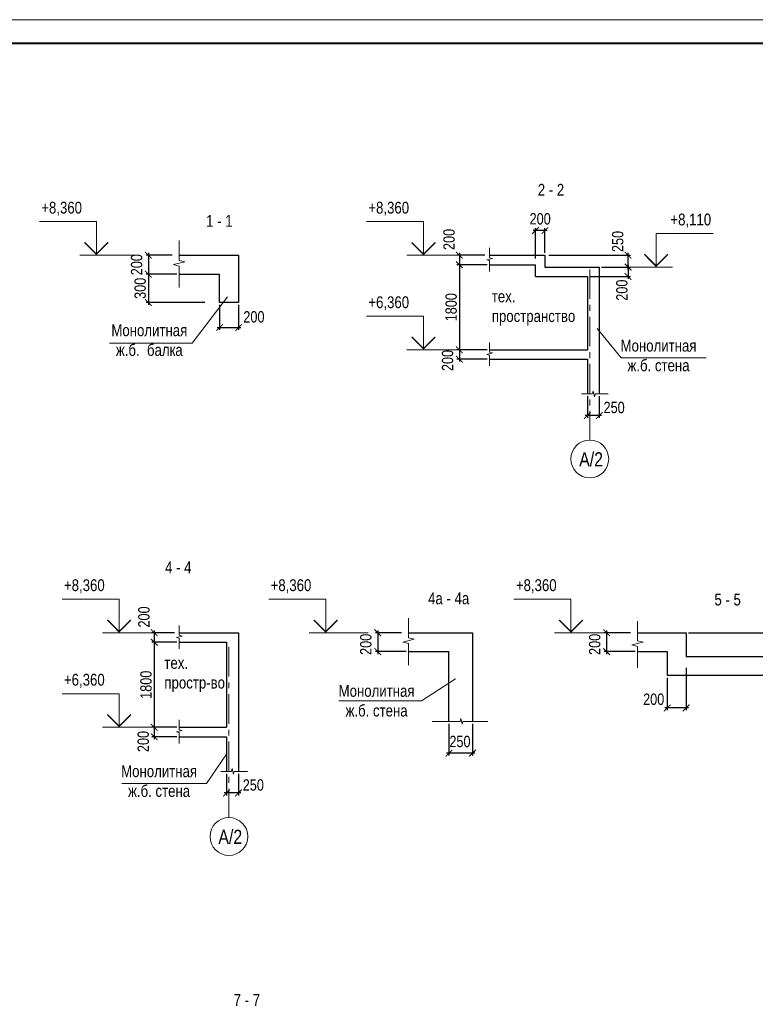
# Model space of a CAD drawing. Header units: inches. Extents: x -56152 to 65019, y 546816 to 630816.
# Tile 14 of 15: x 6975 to 38106, y 589169 to 630816. Entities that reach past the tile are written whole.
import ezdxf
from ezdxf.enums import TextEntityAlignment as Align

# ---------------------------------------------------------------- set-up
doc = ezdxf.new("R2010")
doc.units = ezdxf.units.IN
doc.header["$LTSCALE"] = 1000
doc.header["$MEASUREMENT"] = 0
doc.linetypes.add('CENTER', pattern=[2, 1.25, -0.25, 0.25, -0.25])
for name, color, linetype, lineweight in [('СК-050-П(литы перекрытия)', 3, 'Continuous', 30), ('СК-100-О(си)', 7, 'CENTER', 15), ('СК-100-О(си)_имя', 7, 'CENTER', 15), ('СК-110-О-РАЗМЕРЫ', 7, 'Continuous', 15), ('СК-200-Р(амка)', 7, 'Continuous', 40), ('СК-210-Р-РАМКА ЛИНИИ ТОНКИЕ', 7, 'Continuous', 15), ('СК-220-Р-РАМКА ТЕКСТ', 7, 'Continuous', 15), ('СК-300-Р(азмеры)', 7, 'Continuous', 20), ('СК-400-Т(екст)', 7, 'Continuous', 20), ('СК-600-Ш(триховка)', 250, 'Continuous', 13)]:
    doc.layers.add(name, color=color, linetype=linetype, lineweight=lineweight)
doc.styles.add('RUSS', font='arial.ttf', dxfattribs={"width": 0.8})
doc.dimstyles.new('25_200', dxfattribs={"dimtxt": 480, "dimasz": 280, "dimexe": 100, "dimexo": 100, "dimgap": 100, "dimtad": 1, "dimdec": 0, "dimlfac": 0.25, "dimzin": 0, "dimdsep": 46, "dimtxsty": 'RUSS', "dimblk": 'ARCHTICK', "dimcen": 0.09, "dimdle": 100, "dimclrd": 7, "dimclre": 7, "dimclrt": 7, "dimadec": 0, "dimazin": 0, "dimtfac": 1, "dimtdec": 0, "dimtmove": 2, "dimatfit": 3, "dimldrblk": 'ARCHTICK', "dimfxl": 1, "dimtolj": 1, "dimtzin": 0, "dimarcsym": 0})
doc.dimstyles.new('50_200', dxfattribs={"dimtxt": 480, "dimasz": 280, "dimexe": 100, "dimexo": 100, "dimgap": 100, "dimtad": 1, "dimdec": 0, "dimlfac": 0.5, "dimzin": 0, "dimdsep": 46, "dimtxsty": 'RUSS', "dimblk": 'ARCHTICK', "dimcen": 0.09, "dimdle": 100, "dimclrd": 7, "dimclre": 7, "dimclrt": 7, "dimadec": 0, "dimazin": 0, "dimtfac": 1, "dimtdec": 0, "dimtmove": 2, "dimatfit": 3, "dimldrblk": 'ARCHTICK', "dimfxl": 1, "dimtolj": 1, "dimtzin": 0, "dimarcsym": 0})

# ---------------------------------------------------------------- blocks, each defined once
blk = doc.blocks.new('_ArchTick')
at = {"color": 0, "linetype": 'ByBlock', "const_width": 0.15}
blk.add_lwpolyline([(-0.5, -0.5), (0.5, 0.5)], dxfattribs=at)
blk = doc.blocks.new('*D35')
at = {"layer": 'Defpoints', "color": 0, "transparency": 16777216}
for p in [(13533, 620853), (12421, 620053), (13729, 620053)]:
    blk.add_point(p, dxfattribs=at)
at = {"layer": 'СК-110-О-РАЗМЕРЫ', "color": 7, "lineweight": -2, "transparency": 16777216}
for p, q in [((12421, 620953), (12421, 619953)), ((13433, 620853), (12321, 620853)), ((13629, 620053), (12321, 620053))]:
    blk.add_line(p, q, dxfattribs=at)
at = {"layer": 'СК-110-О-РАЗМЕРЫ', "color": 7, "lineweight": -2, "transparency": 16777216, "xscale": 280, "yscale": 280, "zscale": 280}
for p, rotation in [((12421, 620853), 90), ((12421, 620053), 270)]:
    blk.add_blockref('_ArchTick', p, dxfattribs=dict(at, rotation=rotation))
at = {"layer": 'СК-110-О-РАЗМЕРЫ', "color": 7, "transparency": 16777216, "insert": (11926, 620453), "char_height": 480, "attachment_point": 5, "rotation": 90, "style": 'RUSS'}
blk.add_mtext('\\A1;200', dxfattribs=at)
blk = doc.blocks.new('*D36')
at = {"layer": 'Defpoints', "color": 0, "transparency": 16777216}
for p in [(13729, 620053), (12421, 618853), (14909, 618853)]:
    blk.add_point(p, dxfattribs=at)
at = {"layer": 'СК-110-О-РАЗМЕРЫ', "color": 7, "lineweight": -2, "transparency": 16777216}
for p, q in [((12421, 620153), (12421, 618753)), ((13629, 620053), (12321, 620053)), ((14809, 618853), (12321, 618853))]:
    blk.add_line(p, q, dxfattribs=at)
at = {"layer": 'СК-110-О-РАЗМЕРЫ', "color": 7, "lineweight": -2, "transparency": 16777216, "xscale": 280, "yscale": 280, "zscale": 280}
for p, rotation in [((12421, 620053), 90), ((12421, 618853), 270)]:
    blk.add_blockref('_ArchTick', p, dxfattribs=dict(at, rotation=rotation))
at = {"layer": 'СК-110-О-РАЗМЕРЫ', "color": 7, "transparency": 16777216, "insert": (12076, 619453), "char_height": 480, "attachment_point": 5, "rotation": 90, "style": 'RUSS'}
blk.add_mtext('\\A1;300', dxfattribs=at)
blk = doc.blocks.new('*U38')
at = {"layer": 'СК-400-Т(екст)', "color": 0}
for p, q in [((0, 0), (0, 7.11)), ((0, 7.11), (12.07, 7.11)), ((-9, 0), (3.5, 0))]:
    blk.add_line(p, q, dxfattribs=at)
at = {"layer": 'СК-400-Т(екст)', "color": 0, "const_width": 0.3}
blk.add_lwpolyline([(-2.5, 2.71), (0, 0.21), (2.5, 2.71)], dxfattribs=at)
at = {"layer": 'СК-400-Т(екст)', "color": 0, "width": 0.8}
for tag, p in [('ОТМЕТКА1', (11.66, 8.06)), ('КОММЕНТАРИЙ', (11.75, 4.27))]:
    blk.add_attdef(tag, p, '', height=2.5, dxfattribs=at)
blk = doc.blocks.new('*D37')
at = {"layer": 'Defpoints', "color": 0, "transparency": 16777216}
for p in [(15436, 618853), (16236, 618853), (16236, 617795)]:
    blk.add_point(p, dxfattribs=at)
at = {"layer": 'СК-300-Р(азмеры)', "color": 7, "lineweight": -2, "transparency": 16777216}
for p, q in [((15436, 618753), (15436, 617695)), ((16236, 618753), (16236, 617695)), ((15336, 617795), (16336, 617795))]:
    blk.add_line(p, q, dxfattribs=at)
at = {"layer": 'СК-300-Р(азмеры)', "color": 7, "lineweight": -2, "transparency": 16777216, "xscale": 280, "yscale": 280, "zscale": 280, "rotation": 180}
blk.add_blockref('_ArchTick', (15436, 617795), dxfattribs=at)
at = {"layer": 'СК-300-Р(азмеры)', "color": 7, "lineweight": -2, "transparency": 16777216, "xscale": 280, "yscale": 280, "zscale": 280}
blk.add_blockref('_ArchTick', (16236, 617795), dxfattribs=at)
at = {"layer": 'СК-300-Р(азмеры)', "color": 7, "transparency": 16777216, "insert": (16888, 618244), "char_height": 480, "attachment_point": 5, "style": 'RUSS'}
blk.add_mtext('\\A1;200', dxfattribs=at)
blk = doc.blocks.new('*D47')
at = {"layer": 'Defpoints', "color": 0, "transparency": 16777216}
for p in [(26763, 620853), (25581, 620453), (26861, 620453)]:
    blk.add_point(p, dxfattribs=at)
at = {"layer": 'СК-110-О-РАЗМЕРЫ', "color": 7, "lineweight": -2, "transparency": 16777216}
for p, q in [((25581, 620953), (25581, 620353)), ((26663, 620853), (25481, 620853)), ((26761, 620453), (25481, 620453))]:
    blk.add_line(p, q, dxfattribs=at)
at = {"layer": 'СК-110-О-РАЗМЕРЫ', "color": 7, "lineweight": -2, "transparency": 16777216, "xscale": 280, "yscale": 280, "zscale": 280}
for p, rotation in [((25581, 620853), 90), ((25581, 620453), 270)]:
    blk.add_blockref('_ArchTick', p, dxfattribs=dict(at, rotation=rotation))
at = {"layer": 'СК-110-О-РАЗМЕРЫ', "color": 7, "transparency": 16777216, "insert": (25147, 621520), "char_height": 480, "attachment_point": 5, "rotation": 90, "style": 'RUSS'}
blk.add_mtext('\\A1;200', dxfattribs=at)
blk = doc.blocks.new('*D48')
at = {"layer": 'Defpoints', "color": 0, "transparency": 16777216}
for p in [(29272, 620853), (32720, 620853), (31501, 620353)]:
    blk.add_point(p, dxfattribs=at)
at = {"layer": 'СК-300-Р(азмеры)', "color": 7, "lineweight": -2, "transparency": 16777216}
for p, q in [((32720, 620253), (32720, 620953)), ((29372, 620853), (32820, 620853)), ((31601, 620353), (32820, 620353))]:
    blk.add_line(p, q, dxfattribs=at)
at = {"layer": 'СК-300-Р(азмеры)', "color": 7, "lineweight": -2, "transparency": 16777216, "xscale": 280, "yscale": 280, "zscale": 280}
for p, rotation in [((32720, 620853), 90), ((32720, 620353), 270)]:
    blk.add_blockref('_ArchTick', p, dxfattribs=dict(at, rotation=rotation))
at = {"layer": 'СК-300-Р(азмеры)', "color": 7, "transparency": 16777216, "insert": (32285, 621434), "char_height": 480, "attachment_point": 5, "rotation": 90, "style": 'RUSS'}
blk.add_mtext('\\A1;250', dxfattribs=at)
blk = doc.blocks.new('*D52')
at = {"layer": 'Defpoints', "color": 0, "transparency": 16777216}
for p in [(31501, 620353), (31001, 619953), (32720, 619953)]:
    blk.add_point(p, dxfattribs=at)
at = {"layer": 'СК-110-О-РАЗМЕРЫ', "color": 7, "lineweight": -2, "transparency": 16777216}
for p, q in [((31601, 620353), (32820, 620353)), ((32720, 620453), (32720, 619853)), ((31101, 619953), (32820, 619953))]:
    blk.add_line(p, q, dxfattribs=at)
at = {"layer": 'СК-110-О-РАЗМЕРЫ', "color": 7, "lineweight": -2, "transparency": 16777216, "xscale": 280, "yscale": 280, "zscale": 280}
for p, rotation in [((32720, 620353), 90), ((32720, 619953), 270)]:
    blk.add_blockref('_ArchTick', p, dxfattribs=dict(at, rotation=rotation))
at = {"layer": 'СК-110-О-РАЗМЕРЫ', "color": 7, "transparency": 16777216, "insert": (32462, 619375), "char_height": 480, "attachment_point": 5, "rotation": 90, "style": 'RUSS'}
blk.add_mtext('\\A1;200', dxfattribs=at)
blk = doc.blocks.new('*D49')
at = {"layer": 'Defpoints', "color": 0, "transparency": 16777216}
for p in [(26861, 620453), (25581, 616853), (26861, 616853)]:
    blk.add_point(p, dxfattribs=at)
at = {"layer": 'СК-110-О-РАЗМЕРЫ', "color": 7, "lineweight": -2, "transparency": 16777216}
for p, q in [((25581, 620553), (25581, 616753)), ((26761, 620453), (25481, 620453)), ((26761, 616853), (25481, 616853))]:
    blk.add_line(p, q, dxfattribs=at)
at = {"layer": 'СК-110-О-РАЗМЕРЫ', "color": 7, "lineweight": -2, "transparency": 16777216, "xscale": 280, "yscale": 280, "zscale": 280}
for p, rotation in [((25581, 620453), 90), ((25581, 616853), 270)]:
    blk.add_blockref('_ArchTick', p, dxfattribs=dict(at, rotation=rotation))
at = {"layer": 'СК-110-О-РАЗМЕРЫ', "color": 7, "transparency": 16777216, "insert": (25236, 618653), "char_height": 480, "attachment_point": 5, "rotation": 90, "style": 'RUSS'}
blk.add_mtext('\\A1;1800', dxfattribs=at)
blk = doc.blocks.new('*D50')
at = {"layer": 'Defpoints', "color": 0, "transparency": 16777216}
for p in [(26861, 616853), (25581, 616453), (26861, 616453)]:
    blk.add_point(p, dxfattribs=at)
at = {"layer": 'СК-110-О-РАЗМЕРЫ', "color": 7, "lineweight": -2, "transparency": 16777216}
for p, q in [((26761, 616853), (25481, 616853)), ((25581, 616953), (25581, 616353)), ((26761, 616453), (25481, 616453))]:
    blk.add_line(p, q, dxfattribs=at)
at = {"layer": 'СК-110-О-РАЗМЕРЫ', "color": 7, "lineweight": -2, "transparency": 16777216, "xscale": 280, "yscale": 280, "zscale": 280}
for p, rotation in [((25581, 616853), 90), ((25581, 616453), 270)]:
    blk.add_blockref('_ArchTick', p, dxfattribs=dict(at, rotation=rotation))
at = {"layer": 'СК-110-О-РАЗМЕРЫ', "color": 7, "transparency": 16777216, "insert": (25083, 616400), "char_height": 480, "attachment_point": 5, "rotation": 90, "style": 'RUSS'}
blk.add_mtext('\\A1;200', dxfattribs=at)
blk = doc.blocks.new('A$Ce74fbd3d')
at = {"layer": 'СК-100-О(си)', "linetype": 'Continuous'}
blk.add_circle((800, 800), 800, dxfattribs=at)
at = {"layer": 'СК-100-О(си)_имя', "style": 'RUSS', "width": 0.8}
blk.add_text('A/2', height=600, dxfattribs=at).set_placement((353, 487))
blk = doc.blocks.new('*D51')
at = {"layer": 'Defpoints', "color": 0, "transparency": 16777216}
for p in [(31001, 614988), (31501, 614988), (31001, 614075)]:
    blk.add_point(p, dxfattribs=at)
at = {"layer": 'СК-110-О-РАЗМЕРЫ', "color": 7, "lineweight": -2, "transparency": 16777216}
for p, q in [((31001, 614888), (31001, 613975)), ((31501, 614888), (31501, 613975)), ((31601, 614075), (30901, 614075))]:
    blk.add_line(p, q, dxfattribs=at)
at = {"layer": 'СК-110-О-РАЗМЕРЫ', "color": 7, "lineweight": -2, "transparency": 16777216, "xscale": 280, "yscale": 280, "zscale": 280, "rotation": 180}
blk.add_blockref('_ArchTick', (31001, 614075), dxfattribs=at)
at = {"layer": 'СК-110-О-РАЗМЕРЫ', "color": 7, "lineweight": -2, "transparency": 16777216, "xscale": 280, "yscale": 280, "zscale": 280}
blk.add_blockref('_ArchTick', (31501, 614075), dxfattribs=at)
at = {"layer": 'СК-110-О-РАЗМЕРЫ', "color": 7, "transparency": 16777216, "insert": (32131, 614411), "char_height": 480, "attachment_point": 5, "style": 'RUSS'}
blk.add_mtext('\\A1;250', dxfattribs=at)
blk = doc.blocks.new('*D54')
at = {"layer": 'Defpoints', "color": 0, "transparency": 16777216}
for p in [(23238, 604885), (22127, 604085), (23434, 604085)]:
    blk.add_point(p, dxfattribs=at)
at = {"layer": 'СК-110-О-РАЗМЕРЫ', "color": 7, "lineweight": -2, "transparency": 16777216}
for p, q in [((23138, 604885), (22027, 604885)), ((22127, 604985), (22127, 603985)), ((23334, 604085), (22027, 604085))]:
    blk.add_line(p, q, dxfattribs=at)
at = {"layer": 'СК-110-О-РАЗМЕРЫ', "color": 7, "lineweight": -2, "transparency": 16777216, "xscale": 280, "yscale": 280, "zscale": 280}
for p, rotation in [((22127, 604885), 90), ((22127, 604085), 270)]:
    blk.add_blockref('_ArchTick', p, dxfattribs=dict(at, rotation=rotation))
at = {"layer": 'СК-110-О-РАЗМЕРЫ', "color": 7, "transparency": 16777216, "insert": (21624, 604394), "char_height": 480, "attachment_point": 5, "rotation": 90, "style": 'RUSS'}
blk.add_mtext('\\A1;200', dxfattribs=at)
blk = doc.blocks.new('*D58')
at = {"layer": 'Defpoints', "color": 0, "transparency": 16777216}
for p in [(25141, 601133), (26141, 601133), (25141, 599794)]:
    blk.add_point(p, dxfattribs=at)
at = {"layer": 'СК-300-Р(азмеры)', "color": 7, "lineweight": -2, "transparency": 16777216}
for p, q in [((25141, 601033), (25141, 599694)), ((26141, 601033), (26141, 599694)), ((26241, 599794), (25041, 599794))]:
    blk.add_line(p, q, dxfattribs=at)
at = {"layer": 'СК-300-Р(азмеры)', "color": 7, "lineweight": -2, "transparency": 16777216, "xscale": 280, "yscale": 280, "zscale": 280, "rotation": 180}
blk.add_blockref('_ArchTick', (25141, 599794), dxfattribs=at)
at = {"layer": 'СК-300-Р(азмеры)', "color": 7, "lineweight": -2, "transparency": 16777216, "xscale": 280, "yscale": 280, "zscale": 280}
blk.add_blockref('_ArchTick', (26141, 599794), dxfattribs=at)
at = {"layer": 'СК-300-Р(азмеры)', "color": 7, "transparency": 16777216, "insert": (25607, 600282), "char_height": 480, "attachment_point": 5, "style": 'RUSS'}
blk.add_mtext('\\A1;250', dxfattribs=at)
blk = doc.blocks.new('*D59')
at = {"layer": 'Defpoints', "color": 0, "transparency": 16777216}
for p in [(32925, 604885), (31814, 604085), (33122, 604085)]:
    blk.add_point(p, dxfattribs=at)
at = {"layer": 'СК-110-О-РАЗМЕРЫ', "color": 7, "lineweight": -2, "transparency": 16777216}
for p, q in [((32825, 604885), (31714, 604885)), ((31814, 604985), (31814, 603985)), ((33022, 604085), (31714, 604085))]:
    blk.add_line(p, q, dxfattribs=at)
at = {"layer": 'СК-110-О-РАЗМЕРЫ', "color": 7, "lineweight": -2, "transparency": 16777216, "xscale": 280, "yscale": 280, "zscale": 280}
for p, rotation in [((31814, 604885), 90), ((31814, 604085), 270)]:
    blk.add_blockref('_ArchTick', p, dxfattribs=dict(at, rotation=rotation))
at = {"layer": 'СК-110-О-РАЗМЕРЫ', "color": 7, "transparency": 16777216, "insert": (31311, 604394), "char_height": 480, "attachment_point": 5, "rotation": 90, "style": 'RUSS'}
blk.add_mtext('\\A1;200', dxfattribs=at)
blk = doc.blocks.new('*D60')
at = {"layer": 'Defpoints', "color": 0, "transparency": 16777216}
for p in [(35175, 603501), (34375, 603085), (34375, 601705)]:
    blk.add_point(p, dxfattribs=at)
at = {"layer": 'СК-110-О-РАЗМЕРЫ', "color": 7, "lineweight": -2, "transparency": 16777216}
for p, q in [((35175, 603401), (35175, 601605)), ((34375, 602985), (34375, 601605)), ((35275, 601705), (34275, 601705))]:
    blk.add_line(p, q, dxfattribs=at)
at = {"layer": 'СК-110-О-РАЗМЕРЫ', "color": 7, "lineweight": -2, "transparency": 16777216, "xscale": 280, "yscale": 280, "zscale": 280, "rotation": 180}
blk.add_blockref('_ArchTick', (34375, 601705), dxfattribs=at)
at = {"layer": 'СК-110-О-РАЗМЕРЫ', "color": 7, "lineweight": -2, "transparency": 16777216, "xscale": 280, "yscale": 280, "zscale": 280}
blk.add_blockref('_ArchTick', (35175, 601705), dxfattribs=at)
at = {"layer": 'СК-110-О-РАЗМЕРЫ', "color": 7, "transparency": 16777216, "insert": (33805, 602070), "char_height": 480, "attachment_point": 5, "style": 'RUSS'}
blk.add_mtext('\\A1;200', dxfattribs=at)
blk = doc.blocks.new('*D61')
at = {"layer": 'Defpoints', "color": 0, "transparency": 16777216}
for p in [(35175, 604885), (40798, 604885), (39775, 603885)]:
    blk.add_point(p, dxfattribs=at)
at = {"layer": 'СК-110-О-РАЗМЕРЫ', "color": 7, "lineweight": -2, "transparency": 16777216}
for p, q in [((35275, 604885), (40898, 604885)), ((40798, 603785), (40798, 604985)), ((39875, 603885), (40898, 603885))]:
    blk.add_line(p, q, dxfattribs=at)
at = {"layer": 'СК-110-О-РАЗМЕРЫ', "color": 7, "lineweight": -2, "transparency": 16777216, "xscale": 280, "yscale": 280, "zscale": 280}
for p, rotation in [((40798, 604885), 90), ((40798, 603885), 270)]:
    blk.add_blockref('_ArchTick', p, dxfattribs=dict(at, rotation=rotation))
at = {"layer": 'СК-110-О-РАЗМЕРЫ', "color": 7, "transparency": 16777216, "insert": (40360, 605621), "char_height": 480, "attachment_point": 5, "rotation": 90, "style": 'RUSS'}
blk.add_mtext('\\A1;250', dxfattribs=at)
blk = doc.blocks.new('*D76')
at = {"layer": 'Defpoints', "color": 0, "transparency": 16777216}
for p in [(28801, 621897), (28801, 620612), (29201, 620853)]:
    blk.add_point(p, dxfattribs=at)
at = {"layer": 'СК-300-Р(азмеры)', "color": 7, "lineweight": -2, "transparency": 16777216}
for p, q in [((29301, 621897), (28701, 621897)), ((28801, 620712), (28801, 621997)), ((29201, 620953), (29201, 621997))]:
    blk.add_line(p, q, dxfattribs=at)
at = {"layer": 'СК-300-Р(азмеры)', "color": 7, "lineweight": -2, "transparency": 16777216, "xscale": 280, "yscale": 280, "zscale": 280, "rotation": 180}
blk.add_blockref('_ArchTick', (28801, 621897), dxfattribs=at)
at = {"layer": 'СК-300-Р(азмеры)', "color": 7, "lineweight": -2, "transparency": 16777216, "xscale": 280, "yscale": 280, "zscale": 280}
blk.add_blockref('_ArchTick', (29201, 621897), dxfattribs=at)
at = {"layer": 'СК-300-Р(азмеры)', "color": 7, "transparency": 16777216, "insert": (29001, 622392), "char_height": 480, "attachment_point": 5, "style": 'RUSS'}
blk.add_mtext('\\A1;200', dxfattribs=at)
blk = doc.blocks.new('*D86')
at = {"layer": 'Defpoints', "color": 0, "transparency": 16777216}
for p in [(13631, 604885), (12668, 604485), (13729, 604485)]:
    blk.add_point(p, dxfattribs=at)
at = {"layer": 'СК-110-О-РАЗМЕРЫ', "color": 7, "lineweight": -2, "transparency": 16777216}
for p, q in [((13531, 604885), (12568, 604885)), ((12668, 604985), (12668, 604385)), ((13629, 604485), (12568, 604485))]:
    blk.add_line(p, q, dxfattribs=at)
at = {"layer": 'СК-110-О-РАЗМЕРЫ', "color": 7, "lineweight": -2, "transparency": 16777216, "xscale": 280, "yscale": 280, "zscale": 280}
for p, rotation in [((12668, 604885), 90), ((12668, 604485), 270)]:
    blk.add_blockref('_ArchTick', p, dxfattribs=dict(at, rotation=rotation))
at = {"layer": 'СК-110-О-РАЗМЕРЫ', "color": 7, "transparency": 16777216, "insert": (12235, 605552), "char_height": 480, "attachment_point": 5, "rotation": 90, "style": 'RUSS'}
blk.add_mtext('\\A1;200', dxfattribs=at)
blk = doc.blocks.new('*D87')
at = {"layer": 'Defpoints', "color": 0, "transparency": 16777216}
for p in [(13729, 604485), (12668, 600885), (13729, 600885)]:
    blk.add_point(p, dxfattribs=at)
at = {"layer": 'СК-110-О-РАЗМЕРЫ', "color": 7, "lineweight": -2, "transparency": 16777216}
for p, q in [((13629, 604485), (12568, 604485)), ((12668, 604585), (12668, 600785)), ((13629, 600885), (12568, 600885))]:
    blk.add_line(p, q, dxfattribs=at)
at = {"layer": 'СК-110-О-РАЗМЕРЫ', "color": 7, "lineweight": -2, "transparency": 16777216, "xscale": 280, "yscale": 280, "zscale": 280}
for p, rotation in [((12668, 604485), 90), ((12668, 600885), 270)]:
    blk.add_blockref('_ArchTick', p, dxfattribs=dict(at, rotation=rotation))
at = {"layer": 'СК-110-О-РАЗМЕРЫ', "color": 7, "transparency": 16777216, "insert": (12323, 602685), "char_height": 480, "attachment_point": 5, "rotation": 90, "style": 'RUSS'}
blk.add_mtext('\\A1;1800', dxfattribs=at)
blk = doc.blocks.new('*D88')
at = {"layer": 'Defpoints', "color": 0, "transparency": 16777216}
for p in [(13729, 600885), (12668, 600485), (13729, 600485)]:
    blk.add_point(p, dxfattribs=at)
at = {"layer": 'СК-110-О-РАЗМЕРЫ', "color": 7, "lineweight": -2, "transparency": 16777216}
for p, q in [((12668, 600985), (12668, 600385)), ((13629, 600885), (12568, 600885)), ((13629, 600485), (12568, 600485))]:
    blk.add_line(p, q, dxfattribs=at)
at = {"layer": 'СК-110-О-РАЗМЕРЫ', "color": 7, "lineweight": -2, "transparency": 16777216, "xscale": 280, "yscale": 280, "zscale": 280}
for p, rotation in [((12668, 600885), 90), ((12668, 600485), 270)]:
    blk.add_blockref('_ArchTick', p, dxfattribs=dict(at, rotation=rotation))
at = {"layer": 'СК-110-О-РАЗМЕРЫ', "color": 7, "transparency": 16777216, "insert": (12205, 600285), "char_height": 480, "attachment_point": 5, "rotation": 90, "style": 'RUSS'}
blk.add_mtext('\\A1;200', dxfattribs=at)
blk = doc.blocks.new('*D89')
at = {"layer": 'Defpoints', "color": 0, "transparency": 16777216}
for p in [(15731, 599020), (16231, 599020), (15731, 598108)]:
    blk.add_point(p, dxfattribs=at)
at = {"layer": 'СК-110-О-РАЗМЕРЫ', "color": 7, "lineweight": -2, "transparency": 16777216}
for p, q in [((15731, 598920), (15731, 598008)), ((16231, 598920), (16231, 598008)), ((16331, 598108), (15631, 598108))]:
    blk.add_line(p, q, dxfattribs=at)
at = {"layer": 'СК-110-О-РАЗМЕРЫ', "color": 7, "lineweight": -2, "transparency": 16777216, "xscale": 280, "yscale": 280, "zscale": 280, "rotation": 180}
blk.add_blockref('_ArchTick', (15731, 598108), dxfattribs=at)
at = {"layer": 'СК-110-О-РАЗМЕРЫ', "color": 7, "lineweight": -2, "transparency": 16777216, "xscale": 280, "yscale": 280, "zscale": 280}
blk.add_blockref('_ArchTick', (16231, 598108), dxfattribs=at)
at = {"layer": 'СК-110-О-РАЗМЕРЫ', "color": 7, "transparency": 16777216, "insert": (16862, 598443), "char_height": 480, "attachment_point": 5, "style": 'RUSS'}
blk.add_mtext('\\A1;250', dxfattribs=at)

msp = doc.modelspace()

# ---------------------------------------------------------------- linework, layer by layer
at = {"layer": 'СК-050-П(литы перекрытия)'}
for p, q in [((13729.1, 620853.1), (16235.9, 620853.1)), ((16235.9, 620853.1), (16235.9, 618853.1)), ((26861.1, 620853.1), (29200.5, 620853.1)), ((29200.5, 620853.1), (29200.5, 620353.1)), ((26861.1, 620453.1), (28800.5, 620453.1)), ((28800.5, 619953.1), (28800.5, 620453.1)), ((29200.5, 620353.1), (31500.5, 620353.1)), ((31500.5, 620353.1), (31500.5, 614987.7)), ((13729.1, 620053.1), (15435.9, 620053.1)), ((15435.9, 618853.1), (15435.9, 620053.1)), ((28800.5, 619953.1), (31000.5, 619953.1)), ((31000.5, 619953.1), (31000.5, 616853.1)), ((16235.9, 618853.1), (15435.9, 618853.1)), ((26861.1, 616853.1), (31000.5, 616853.1)), ((26861.1, 616453.1), (31000.5, 616453.1)), ((31000.5, 616453.1), (31000.5, 614987.7)), ((13729.1, 604885.2), (16231.2, 604885.2)), ((16231.2, 604885.2), (16231.2, 599019.9)), ((23434.3, 604885.2), (26141.1, 604885.2)), ((26141.1, 604885.2), (26141.1, 601133.1)), ((33121.5, 604885.2), (35174.8, 604885.2)), ((35174.8, 604885.2), (35174.8, 603885.2)), ((13729.1, 604485.2), (15731.2, 604485.2)), ((15731.2, 604485.2), (15731.2, 600885.2)), ((23434.3, 604085.2), (25141.1, 604085.2)), ((25141.1, 601133.1), (25141.1, 604085.2)), ((33121.5, 604085.2), (34374.8, 604085.2)), ((34374.8, 604085.2), (34374.8, 603085.2)), ((35174.8, 603885.2), (39774.8, 603885.2)), ((34374.8, 603085.2), (39774.8, 603085.2)), ((13729.1, 600885.2), (15731.2, 600885.2)), ((13729.1, 600485.2), (15731.2, 600485.2)), ((15731.2, 600485.2), (15731.2, 599019.9))]:
    msp.add_line(p, q, dxfattribs=at)
at = {"layer": 'СК-100-О(си)'}
for p, q in [((31100.5, 620253.1), (31100.5, 613034.8)), ((15831.2, 604285.2), (15831.2, 597066.9))]:
    msp.add_line(p, q, dxfattribs=at)
at = {"layer": 'СК-200-Р(амка)'}
msp.add_line((61647.9, 629815.5), (-52152.1, 629815.5), dxfattribs=at)
at = {"layer": 'СК-210-Р-РАМКА ЛИНИИ ТОНКИЕ'}
msp.add_line((-56152.1, 630815.5), (62647.9, 630815.5), dxfattribs=at)
at = {"layer": 'СК-220-Р-РАМКА ТЕКСТ'}
for p, q in [((15768.4, 619087.3), (14280.7, 617129.9)), ((31419.2, 617758.8), (32434.8, 616515.6)), ((10776.4, 617129.9), (14280.7, 617129.9)), ((32434.8, 616515.6), (36019.2, 616515.6)), ((25418, 602938.8), (23985.9, 602007.4)), ((20481.6, 602007.4), (23985.9, 602007.4)), ((15731.2, 599752.6), (14884.2, 598513.9)), ((11299.8, 598513.9), (14884.2, 598513.9))]:
    msp.add_line(p, q, dxfattribs=at)
at = {"layer": 'СК-600-Ш(триховка)', "linetype": 'ByBlock'}
for points in [[(13729.1, 621469.2), (13729.1, 620636.2), (13969.1, 620576.2), (13489.1, 620456.2), (13729.1, 620396.2), (13729.1, 619486.2)], [(26861.1, 621161.1), (26861.1, 620744.6), (26981.1, 620714.6), (26741.1, 620654.6), (26861.1, 620624.6), (26861.1, 620169.6)], [(26861.1, 617164.7), (26861.1, 616748.3), (26981.1, 616718.3), (26741.1, 616658.3), (26861.1, 616628.3), (26861.1, 616173.2)], [(31883.6, 614987.7), (31327.1, 614987.7), (31297.1, 614867.7), (31237.1, 615107.7), (31207.1, 614987.7), (30752.1, 614987.7)], [(13729.1, 605193.3), (13729.1, 604776.8), (13849.1, 604746.8), (13609.1, 604686.8), (13729.1, 604656.8), (13729.1, 604201.8)], [(23434.3, 605501.4), (23434.3, 604668.4), (23674.3, 604608.4), (23194.3, 604488.4), (23434.3, 604428.4), (23434.3, 603518.4)], [(33121.5, 605379.9), (33121.5, 604546.9), (33361.5, 604486.9), (32881.5, 604366.9), (33121.5, 604306.9), (33121.5, 603396.9)], [(13729.1, 601196.9), (13729.1, 600780.4), (13849.1, 600750.4), (13609.1, 600690.4), (13729.1, 600660.4), (13729.1, 600205.4)], [(26793.2, 601133.1), (25731.2, 601133.1), (25701.2, 601013.1), (25641.2, 601253.1), (25611.2, 601133.1), (24426.1, 601133.1)], [(16614.3, 599019.9), (16057.8, 599019.9), (16027.8, 598899.9), (15967.8, 599139.9), (15937.8, 599019.9), (15482.8, 599019.9)]]:
    msp.add_lwpolyline(points, dxfattribs=at)

# ---------------------------------------------------------------- block references
for p in [(30300.5, 611434.8), (15031.2, 595466.9)]:
    msp.add_blockref('A$Ce74fbd3d', p)
at = {"layer": 'СК-400-Т(екст)', "ltscale": 0.5}
ref = msp.add_blockref('*U38', (10221.4, 620853.1), dxfattribs=dict(at, xscale=-200, yscale=200, zscale=200))
ref.add_attrib('ОТМЕТКА1', '+8,360', dxfattribs={"color": 0, "extrusion": (0, 0, -1), "height": 500, "style": 'RUSS', "text_generation_flag": 2, "width": 0.8}).set_placement((-7888.7, 622464.7), align=Align.BOTTOM_LEFT)
ref = msp.add_blockref('*U38', (24062.9, 620853.1), dxfattribs=dict(at, xscale=-200, yscale=200, zscale=200))
ref.add_attrib('ОТМЕТКА1', '+8,360', dxfattribs={"color": 0, "extrusion": (0, 0, -1), "height": 500, "style": 'RUSS', "text_generation_flag": 2, "width": 0.8}).set_placement((-21730.2, 622464.7), align=Align.BOTTOM_LEFT)
ref = msp.add_blockref('*U38', (33905.3, 620353.1), dxfattribs=dict(at, xscale=200, yscale=200, zscale=200))
ref.add_attrib('ОТМЕТКА1', '+8,110', dxfattribs={"color": 0, "extrusion": (0, 0, -1), "height": 500, "style": 'RUSS', "text_generation_flag": 2, "width": 0.8}).set_placement((-36238, 621964.7), align=Align.BOTTOM_RIGHT)
ref = msp.add_blockref('*U38', (24062.9, 616853.1), dxfattribs=dict(at, xscale=-200, yscale=200, zscale=200))
ref.add_attrib('ОТМЕТКА1', '+6,360', dxfattribs={"color": 0, "extrusion": (0, 0, -1), "height": 500, "style": 'RUSS', "text_generation_flag": 2, "width": 0.8}).set_placement((-21730.2, 618464.7), align=Align.BOTTOM_LEFT)
ref = msp.add_blockref('*U38', (11181.8, 604885.2), dxfattribs=dict(at, xscale=-200, yscale=200, zscale=200))
ref.add_attrib('ОТМЕТКА1', '+8,360', dxfattribs={"color": 0, "extrusion": (0, 0, -1), "height": 500, "style": 'RUSS', "text_generation_flag": 2, "width": 0.8}).set_placement((-8849.1, 606496.9), align=Align.BOTTOM_LEFT)
ref = msp.add_blockref('*U38', (19926.6, 604885.2), dxfattribs=dict(at, xscale=-200, yscale=200, zscale=200))
ref.add_attrib('ОТМЕТКА1', '+8,360', dxfattribs={"color": 0, "extrusion": (0, 0, -1), "height": 500, "style": 'RUSS', "text_generation_flag": 2, "width": 0.8}).set_placement((-17593.9, 606496.9), align=Align.BOTTOM_LEFT)
ref = msp.add_blockref('*U38', (30305.6, 604885.2), dxfattribs=dict(at, xscale=-200, yscale=200, zscale=200))
ref.add_attrib('ОТМЕТКА1', '+8,360', dxfattribs={"color": 0, "extrusion": (0, 0, -1), "height": 500, "style": 'RUSS', "text_generation_flag": 2, "width": 0.8}).set_placement((-27973, 606496.9), align=Align.BOTTOM_LEFT)
ref = msp.add_blockref('*U38', (11181.8, 600885.2), dxfattribs=dict(at, xscale=-200, yscale=200, zscale=200))
ref.add_attrib('ОТМЕТКА1', '+6,360', dxfattribs={"color": 0, "extrusion": (0, 0, -1), "height": 500, "style": 'RUSS', "text_generation_flag": 2, "width": 0.8}).set_placement((-8849.1, 602496.9), align=Align.BOTTOM_LEFT)

# ---------------------------------------------------------------- texts
at = {"layer": 'СК-220-Р-РАМКА ТЕКСТ', "char_height": 500, "width": 31067.545, "attachment_point": 5, "rotation": 360, "style": 'RUSS'}
for s, insert in [('2 - 2', (29457.8, 623621.1)), ('1 - 1', (15424.4, 622305.1)), ('Монолитная\\Pж.б.  балка', (12460.7, 617258.4)), (' Монолитная\\P ж.б. стена', (33932.4, 616607.7)), ('4 - 4', (13688.8, 607653.3)), ('4а - 4а', (25129.6, 606337.3)), ('5 - 5', (36935.7, 606284.5)), (' Монолитная\\P ж.б. стена', (22001.1, 602005.3)), (' Монолитная\\P ж.б. стена', (12797.4, 598606.1)), ('7 - 7', (16589.4, 589354.2))]:
    msp.add_mtext(s, dxfattribs=dict(at, insert=insert))
at = {"layer": 'СК-400-Т(екст)', "color": 7, "char_height": 500, "attachment_point": 1, "style": 'RUSS'}
for s, insert in [('тех. пространство', (26954.9, 619362.2)), ('тех. простр-во', (13098.9, 603858.2))]:
    msp.add_mtext_dynamic_manual_height_columns(s, width=1642.38, gutter_width=4017.6, heights=[0], dxfattribs=dict(at, insert=insert))

# ---------------------------------------------------------------- dimensions: what is measured, and where the dimension line sits
at = {"layer": 'СК-110-О-РАЗМЕРЫ'}
for base, p1, p2, dimstyle, picture, middle in [((25580.8, 620453.1), (26762.9, 620853.1), (26861.1, 620453.1), '50_200', '*D47', (25147.2, 621519.9)), ((32720.2, 619953.1), (31500.5, 620353.1), (31000.5, 619953.1), '50_200', '*D52', (32461.5, 619375.2)), ((25580.8, 616453.1), (26861.1, 616853.1), (26861.1, 616453.1), '50_200', '*D50', (25083.1, 616400)), ((12668.2, 604485.2), (13630.9, 604885.2), (13729.1, 604485.2), '50_200', '*D86', (12234.6, 605552.1)), ((40798.4, 604885.2), (39774.8, 603885.2), (35174.8, 604885.2), '25_200', '*D61', (40360.2, 605620.6)), ((22126.6, 604085.2), (23237.9, 604885.2), (23434.3, 604085.2), '25_200', '*D54', (21624.3, 604393.7)), ((31813.8, 604085.2), (32925.1, 604885.2), (33121.5, 604085.2), '25_200', '*D59', (31311.5, 604393.7)), ((12668.2, 600485.2), (13729.1, 600885.2), (13729.1, 600485.2), '50_200', '*D88', (12205.1, 600285.3))]:
    dim = msp.add_linear_dim(base=base, p1=p1, p2=p2, angle=90, dimstyle=dimstyle, dxfattribs=at)
    dim.commit()
    dim.dimension.update_dxf_attribs({"geometry": picture, "text_midpoint": middle, "dimtype": 160})
for base, p1, p2, dimstyle, picture, middle in [((12421.4, 620053.1), (13532.7, 620853.1), (13729.1, 620053.1), '25_200', '*D35', (11926.3, 620453.1)), ((25580.8, 616853.1), (26861.1, 620453.1), (26861.1, 616853.1), '50_200', '*D49', (25235.8, 618653.1)), ((12421.4, 618853.1), (13729.1, 620053.1), (14909.3, 618853.1), '25_200', '*D36', (12076.2, 619453.1)), ((12668.2, 600885.2), (13729.1, 604485.2), (13729.1, 600885.2), '50_200', '*D87', (12323.1, 602685.2))]:
    dim = msp.add_linear_dim(base=base, p1=p1, p2=p2, angle=90, dimstyle=dimstyle, dxfattribs=at)
    dim.commit()
    dim.dimension.update_dxf_attribs({"geometry": picture, "text_midpoint": middle})
for base, p1, p2, dimstyle, picture, middle in [((31000.5, 614075.3), (31500.5, 614987.7), (31000.5, 614987.7), '50_200', '*D51', (32131.2, 614411.3)), ((34374.8, 601705.1), (35174.8, 603500.8), (34374.8, 603085.2), '25_200', '*D60', (33804.9, 602069.8)), ((15731.2, 598107.5), (16231.2, 599019.9), (15731.2, 599019.9), '50_200', '*D89', (16861.9, 598443.4))]:
    dim = msp.add_linear_dim(base=base, p1=p1, p2=p2, dimstyle=dimstyle, dxfattribs=at)
    dim.commit()
    dim.dimension.update_dxf_attribs({"geometry": picture, "text_midpoint": middle, "dimtype": 160})
at = {"layer": 'СК-300-Р(азмеры)'}
dim = msp.add_linear_dim(base=(28800.5, 621896.6), p1=(29200.5, 620853.1), p2=(28800.5, 620611.5), dimstyle='50_200', dxfattribs=at)
dim.commit()
dim.dimension.update_dxf_attribs({"geometry": '*D76', "text_midpoint": (29000.5, 622391.7)})
dim = msp.add_linear_dim(base=(32720.2, 620853.1), p1=(31500.5, 620353.1), p2=(29272.2, 620853.1), angle=90, dimstyle='50_200', dxfattribs=at)
dim.commit()
dim.dimension.update_dxf_attribs({"geometry": '*D48', "text_midpoint": (32284.6, 621433.8), "dimtype": 160})
for base, p1, p2, picture, middle in [((16235.9, 617795.2), (15435.9, 618853.1), (16235.9, 618853.1), '*D37', (16887.6, 618243.9)), ((25141.1, 599794), (26141.1, 601133.1), (25141.1, 601133.1), '*D58', (25606.6, 600282))]:
    dim = msp.add_linear_dim(base=base, p1=p1, p2=p2, dimstyle='25_200', dxfattribs=at)
    dim.commit()
    dim.dimension.update_dxf_attribs({"geometry": picture, "text_midpoint": middle, "dimtype": 160})

doc.saveas('drawing.dxf')
